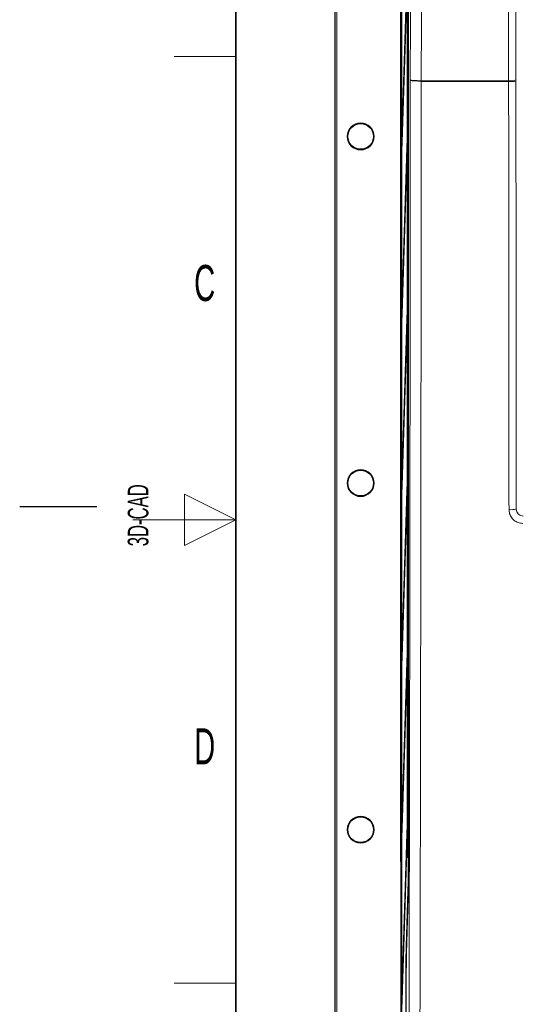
# Model space of a CAD drawing. Header units: millimetres. Extents: x 5 to 418, y 2 to 292.
# Tile 4 of 47: x 5 to 53, y 100 to 196. Entities that reach past the tile are written whole.
import ezdxf

# ---------------------------------------------------------------- set-up
doc = ezdxf.new("R2010")
doc.units = ezdxf.units.MM
doc.layers.add('SLD-0', color=7, linetype='Continuous')
doc.styles.add('SLDTEXTSTYLE0', font='TXT', dxfattribs={"width": 0.605})

msp = doc.modelspace()

# ---------------------------------------------------------------- linework, layer by layer
at = {"color": 7, "linetype": 'Continuous', "lineweight": 25}
for p, q in [((35.6043, 252.6522), (35.6043, 82.6522)), ((42.0145, 245.6513), (42.0145, 90.1383)), ((42.7281, 245.1787), (42.7281, 113.7644)), ((42.0809, 239.2856), (42.0809, 93.6522)), ((42.0888, 93.6522), (42.0888, 239.2856)), ((42.6453, 239.2856), (42.6453, 114.4189)), ((42.6532, 114.4189), (42.6532, 239.2856)), ((42.6217, 200.4641), (42.1085, 183.9271)), ((42.1124, 183.5518), (42.6256, 200.0888)), ((42.1085, 183.9271), (42.1124, 183.5518)), ((42.1235, 183.9109), (42.1085, 183.9271)), ((42.6217, 183.7974), (42.1085, 167.2605)), ((42.6256, 183.4221), (42.6217, 183.7974)), ((42.1124, 166.8852), (42.6256, 183.4221)), ((42.1085, 167.2605), (42.1124, 166.8852)), ((42.1235, 167.2443), (42.1085, 167.2605)), ((42.6217, 167.1308), (42.1085, 150.5938)), ((42.1124, 150.2185), (42.6256, 166.7555)), ((42.6256, 166.7555), (42.6217, 167.1308)), ((42.1085, 150.5938), (42.1124, 150.2185)), ((42.1235, 150.5776), (42.1085, 150.5938)), ((42.6217, 150.4641), (42.1085, 133.9271)), ((42.6256, 150.0888), (42.6217, 150.4641)), ((42.1124, 133.5518), (42.6256, 150.0888)), ((42.1085, 133.9271), (42.1124, 133.5518)), ((42.1235, 133.9109), (42.1085, 133.9271)), ((42.6217, 133.7974), (42.1085, 117.2605)), ((42.1124, 116.8852), (42.6256, 133.4221)), ((42.6256, 133.4221), (42.6217, 133.7974)), ((42.1085, 117.2605), (42.1124, 116.8852)), ((42.1235, 117.2443), (42.1085, 117.2605)), ((42.6217, 117.1308), (42.1085, 100.5938)), ((42.1124, 100.2185), (42.6256, 116.7555)), ((42.6256, 116.7555), (42.6217, 117.1308)), ((42.6532, 114.4189), (42.6453, 114.4189)), ((42.695, 110.5323), (42.5294, 105.1437)), ((42.695, 110.5323), (42.6949, 110.5302)), ((42.5294, 105.1437), (42.5294, 105.1416)), ((42.5033, 102.6024), (42.5033, 90.0248)), ((42.1085, 100.5938), (42.1124, 100.2185)), ((42.1235, 100.5776), (42.1085, 100.5938))]:
    msp.add_line(p, q, dxfattribs=at)
at = {"color": 7, "linetype": 'Continuous', "lineweight": 18}
for p, q in [((35.6247, 82.6522), (35.6247, 252.6522)), ((35.7913, 252.6522), (35.7913, 82.6522)), ((42.7198, 114.0565), (42.7198, 240.8178)), ((41.985, 114.0639), (41.985, 239.2406)), ((43.9843, 189.8287), (43.9843, 189.8645)), ((43.9854, 189.8999), (43.9853, 189.8644)), ((52.473, 189.9), (52.4728, 189.8287)), ((53.1813, 189.8456), (53.1811, 189.9882)), ((41.985, 114.0639), (42.0145, 114.0639)), ((42.7198, 114.0565), (42.7281, 114.0565)), ((42.5233, 105.8389), (42.6905, 111.2275)), ((42.6949, 110.5302), (42.5294, 105.1416)), ((42.4928, 90.6509), (42.4928, 102.8944)), ((42.4928, 102.8944), (42.5036, 102.8944))]:
    msp.add_line(p, q, dxfattribs=at)
at = {"color": 7, "linetype": 'Continuous', "lineweight": 18, "flags": 128}
for points in [[(42.9209, 189.9565), (42.9349, 195.8406), (42.9491, 201.8371), (42.9771, 213.6085)], [(44.0417, 213.4873), (44.0363, 211.2185), (44.0142, 201.9679), (43.9998, 195.9162), (43.9993, 195.6864), (43.9854, 189.8999)], [(52.473, 189.9), (52.4699, 191.2216), (52.4576, 196.5079), (52.4377, 204.9976), (52.4241, 210.8022), (52.4179, 213.4872)], [(53.126, 213.5755), (53.1323, 210.8904), (53.1532, 201.9086), (53.1672, 195.9208), (53.1811, 189.9882)]]:
    msp.add_lwpolyline(points, dxfattribs=at)
at = {"color": 7, "linetype": 'Continuous', "lineweight": 18}
for centre in [(38.1043, 184.4856), (38.1043, 150.8189), (38.1043, 117.1522)]:
    msp.add_circle(centre, 1.3167, dxfattribs=at)
at = {"color": 7, "linetype": 'Continuous', "lineweight": 25}
for centre in [(38.1043, 184.4856), (38.1043, 150.8189), (38.1043, 117.1522)]:
    msp.add_circle(centre, 1.25, dxfattribs=at)
at = {"color": 7, "linetype": 'Continuous', "lineweight": 18}
for centre, radius, start, end in [((52.6503, 197.2455), 7.419, 268.62904, 274.103663), ((52.6479, 191.3816), 1.4919, 263.26838, 290.939477), ((52.6844, 150.9599), 2.727, 266.282467, 281.237633), ((42.5798, 105.8411), 0.0566, 182.213735, 237.395593)]:
    msp.add_arc(centre, radius, start, end, dxfattribs=at)
at = {"color": 7, "linetype": 'Continuous', "lineweight": 25}
msp.add_arc((139.4581, 102.879), 96.9552, 178.662779, 180.163465, dxfattribs=at)
at = {"color": 7, "linetype": 'Continuous', "lineweight": 18}
for centre, major_axis, ratio, start_param, end_param in [((42.3188, 114.0654), (0.1722, 0.2874), 0.9948398, 2.1127811, 2.5362009), ((42.6613, 114.0565), (0, 3.2667), 0.0179167, 3.6651914, 4.712389), ((42.5538, 102.8944), (0, 3.4), 0.0179167, 0.5235988, 1.5707963)]:
    msp.add_ellipse(centre, major_axis=major_axis, ratio=ratio, start_param=start_param, end_param=end_param, dxfattribs=at)
for points, knots in [([(42.7808, 90.3032), (42.7944, 96.3048), (42.8183, 106.829), (42.8465, 121.9152), (42.8687, 135.5346), (42.8872, 149.1701), (42.9022, 162.7867), (42.9138, 176.3826), (42.9185, 185.4319), (42.9209, 189.9565)], [0, 0, 0, 0, 0.1814894, 0.3182486, 0.4550077, 0.5917253, 0.7284429, 0.8642214, 1, 1, 1, 1]), ([(43.9843, 189.8287), (43.9819, 185.3149), (43.9772, 176.2871), (43.9657, 162.7071), (43.9508, 149.0898), (43.9323, 135.4374), (43.9102, 121.801), (43.8821, 106.696), (43.8582, 96.1587), (43.8446, 90.1495)], [0, 0, 0, 0, 0.1354201, 0.2708403, 0.4076924, 0.5445446, 0.6814383, 0.818332, 1, 1, 1, 1]), ([(52.4728, 189.8287), (51.1729, 189.8287), (48.3413, 189.8287), (45.5138, 189.8287), (43.9843, 189.8287)], [0, 0, 0, 0, 0.4590772, 1, 1, 1, 1]), ([(43.9854, 189.8999), (45.5144, 189.9), (48.3416, 189.9), (51.1729, 189.9), (52.473, 189.9)], [0, 0, 0, 0, 0.5408011, 1, 1, 1, 1]), ([(52.5076, 148.2386), (52.5025, 152.6662), (52.4923, 161.5222), (52.4805, 175.3869), (52.4755, 184.8258), (52.4728, 189.8287)], [0, 0, 0, 0, 0.3196707, 0.6394063, 1, 1, 1, 1]), ([(53.1813, 189.8456), (53.1839, 184.8462), (53.1888, 175.415), (53.2006, 161.5602), (53.2108, 152.7105), (53.2158, 148.2852)], [0, 0, 0, 0, 0.3605937, 0.6802644, 1, 1, 1, 1]), ([(52.5076, 148.2386), (52.5143, 148.1395), (52.5311, 147.8914), (52.6922, 147.5165), (52.9943, 147.1789), (53.3941, 146.9493), (53.6938, 146.9196), (53.8436, 146.9048)], [0, 0, 0, 0, 0.1425574, 0.3566686, 0.5708961, 0.785425, 1, 1, 1, 1]), ([(53.8826, 147.6188), (53.8079, 147.6263), (53.6586, 147.6412), (53.459, 147.756), (53.3081, 147.9248), (53.2277, 148.112), (53.2192, 148.2357), (53.2158, 148.2852)], [0, 0, 0, 0, 0.2145182, 0.4287567, 0.6427744, 0.8570493, 1, 1, 1, 1])]:
    msp.add_open_spline(points, degree=3, knots=knots, dxfattribs=at)
at = {"color": 7, "linetype": 'Continuous', "lineweight": 25}
for points, knots in [([(43.9843, 189.8645), (43.8549, 189.8666), (43.596, 189.8708), (43.2662, 189.8896), (43.0279, 189.9152), (42.9362, 189.9387), (42.9219, 189.9526), (42.921, 189.9562), (42.9209, 189.9565)], [0, 0, 0, 0, 0.2298925, 0.4597782, 0.6898502, 0.9202494, 0.9929388, 1, 1, 1, 1]), ([(42.7281, 113.7644), (42.7274, 113.3443), (42.7259, 112.504), (42.7161, 111.5583), (42.7054, 110.9134), (42.6985, 110.6594), (42.6949, 110.5302)], [0, 0, 0, 0, 0.32178542, 0.64357083, 0.8186778, 1, 1, 1, 1])]:
    msp.add_open_spline(points, degree=3, knots=knots, dxfattribs=at)
at = {"layer": 'SLD-0', "lineweight": 35}
msp.add_line((26, 282.5), (26, 12), dxfattribs=at)
at = {"layer": 'SLD-0', "lineweight": 18}
for p, q in [((20, 192.25), (26, 192.25)), ((26, 147.25), (21, 149.75)), ((21, 149.75), (21, 144.75)), ((16, 147.25), (26, 147.25)), ((21, 144.75), (26, 147.25)), ((20, 102.25), (26, 102.25))]:
    msp.add_line(p, q, dxfattribs=at)
at = {"layer": 'SLD-0'}
msp.add_line((12.5, 148.5), (5, 148.5), dxfattribs=at)

# ---------------------------------------------------------------- texts
at = {"layer": 'SLD-0', "char_height": 3.5, "attachment_point": 2, "style": 'SLDTEXTSTYLE0'}
for s, insert in [('C', (22.9597, 172.0011)), ('D', (22.9597, 127.0011))]:
    msp.add_mtext(s, dxfattribs=dict(at, insert=insert))
at = {"layer": 'SLD-0', "char_height": 2, "attachment_point": 1, "rotation": 90, "style": 'SLDTEXTSTYLE0'}
for s, insert in [('3D-CAD', (15.4939, 144.6806)), ('noch Dritten zugänglich gemacht werden, und sie darf durch den Empfänger oder', (12.2299, 7.2381)), ('Ohne unsere vorherige Zustimmung darf diese Zeichnung weder vervielfältigt,', (9.2299, 7.2381))]:
    msp.add_mtext(s, dxfattribs=dict(at, insert=insert))

doc.saveas('drawing.dxf')
